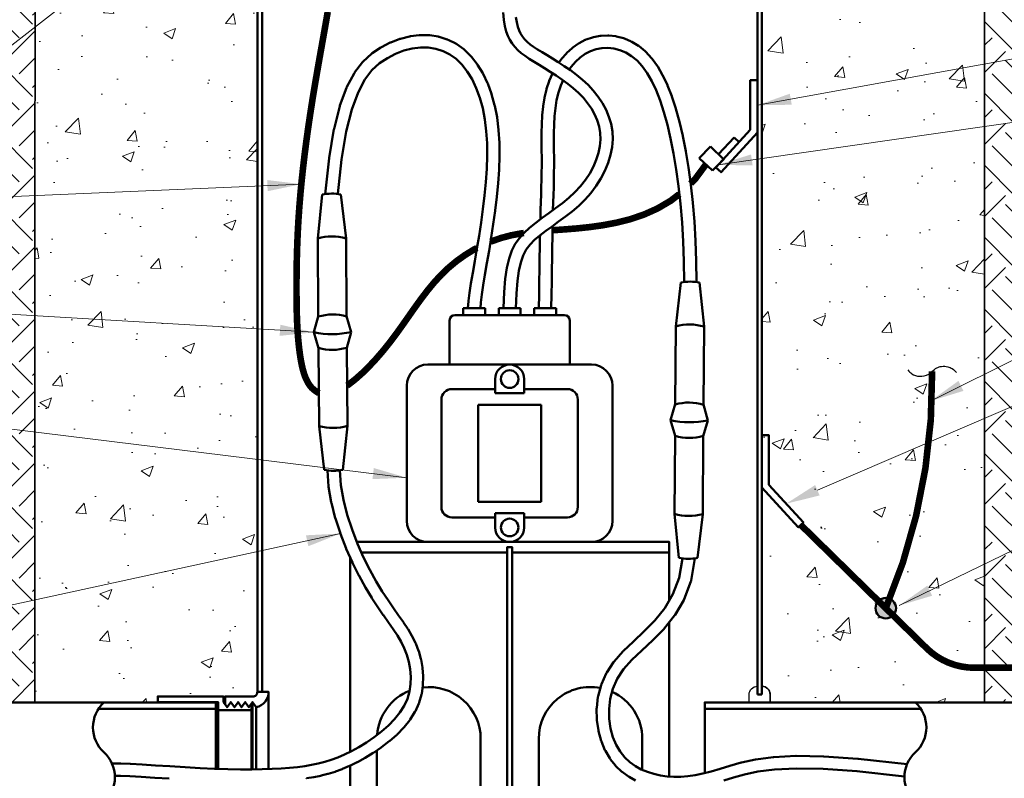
# Model space of a CAD drawing. Header units: inches. Extents: x 0 to 21.3, y 0 to 11.
# Tile 3 of 7: x 2 to 5.6, y 4.1 to 6.9. Entities that reach past the tile are written whole.
import ezdxf

# ---------------------------------------------------------------- set-up
doc = ezdxf.new("R2010")
doc.units = ezdxf.units.IN
doc.header["$LTSCALE"] = 0.5
doc.header["$MEASUREMENT"] = 0
doc.layers.get('0').update_dxf_attribs({"linetype": 'CONTINUOUS', "lineweight": 35})
for name, color, linetype, lineweight in [('E-AFLD-CIRC-SERS', 203, 'CONTINUOUS', 50), ('E-AFLD-DEVC', 23, 'CONTINUOUS', 50), ('E-AFLD-LITE-RUNW', 203, 'CONTINUOUS', 50), ('E-GRND-EQUI', 83, 'CONTINUOUS', 50), ('E-POWR-CNDT', 83, 'CONTINUOUS', 50), ('G-ANNO-PATT', 8, 'CONTINUOUS', 18), ('S-FSTN-MISC', 13, 'CONTINUOUS', 25), ('S-SLAB-EDGE', 41, 'CONTINUOUS', 35)]:
    doc.layers.add(name, color=color, linetype=linetype, lineweight=lineweight)
doc.layers.add('G-ANNO-TEXT', color=7, linetype='CONTINUOUS')
doc.styles.add('01-E-BLDG-1_1', font='arial.ttf', dxfattribs={"height": 0.09375})
doc.dimstyles.new('01-E-BLDG-1_1', dxfattribs={"dimtxt": 0.09375, "dimasz": 0.125, "dimexe": 0.0625, "dimexo": 0.0625, "dimgap": 0.0625, "dimtad": 1, "dimdec": 4, "dimzin": 3, "dimdsep": 46, "dimlunit": 4, "dimtxsty": '01-E-BLDG-1_1', "dimcen": 0.0625, "dimclrd": 1, "dimclre": 1, "dimclrt": 256, "dimazin": 0, "dimtfac": 1, "dimtdec": 4, "dimtmove": 1, "dimatfit": 3, "dimfxl": 1, "dimfrac": 2, "dimtolj": 1, "dimtzin": 3, "dimlwd": 0, "dimlwe": 0, "dimarcsym": 0})
pattern_1 = [(45, (-0.36692, -0.26455), (3e-17, 0.265165), [0.1875, -0.1875]), (45, (-0.41664, -0.21483), (3e-17, 0.265165), [0.1875, -0.1875]), (45, (-0.46635, -0.16511), (3e-17, 0.265165), [0.1875, -0.1875]), (135, (-0.46635, -0.13197), (-0.265165, 6e-17), [0.1875, -0.1875]), (135, (-0.41664, -0.08225), (-0.265165, 6e-17), [0.1875, -0.1875]), (135, (-0.36692, -0.03253), (-0.265165, 6e-17), [0.1875, -0.1875])]
pattern_2 = [(50, (-0.3669, -0.26455), (0.448288, -0.03922), [0.046875, -0.515625]), (355, (-0.3669, -0.26455), (-0.08672, 0.47012), [0.0375, -0.4125]), (100.4514, (-0.32956, -0.2678), (0.361568, 0.4309), [0.039838, -0.438214]), (46.184, (-0.3669, -0.13955), (0.667026, -0.10345), [0.070312, -0.773437]), (96.636, (-0.3113, -0.1482), (0.584164, 0.608824), [0.059756, -0.65732]), (351.184, (-0.3669, -0.13955), (0.584164, 0.608824), [0.05625, -0.61875]), (21, (-0.3044, -0.1708), (0.373067, -0.251637), [0.046875, -0.515625]), (326, (-0.3044, -0.1708), (0.152072, 0.453219), [0.0375, -0.4125]), (71.4514, (-0.27333, -0.19177), (0.525139, 0.201582), [0.039838, -0.438214]), (37.5, (-0.36692, -0.26455), (0.0076, 0.2080587), [0, -0.4075, 0, -0.41875, 0, -0.4140625]), (7.5, (-0.36692, -0.26455), (0.1644185, 0.2465073), [0, -0.23875, 0, -0.398125, 0, -0.1578125]), (327.5, (-0.5063, -0.26455), (0.333639, -0.0140968), [0, -0.15625, 0, -0.4875, 0, -0.646875]), (317.5, (-0.5688, -0.26455), (0.364491, 0.062566), [0, -0.203125, 0, -0.32375, 0, -0.459375])]

# ---------------------------------------------------------------- blocks, each defined once
blk = doc.blocks.new('G-TSQIG')
at = {"color": 0, "linetype": 'ByBlock', "lineweight": -2}
blk.add_spline([(0.0118, 0.0893), (-0.0035, 0.0751), (-0.0147, 0.0481), (-0.009, 0.0131), (0, 0), (0.0112, -0.0179), (0.0152, -0.0359), (0.0121, -0.059), (0.0042, -0.0741), (-0.0118, -0.0893)], degree=3, dxfattribs=at)

msp = doc.modelspace()

# ---------------------------------------------------------------- hatches: boundary and pattern name
at = {"layer": 'E-POWR-CNDT', "lineweight": 0}
h = msp.add_hatch(color=1, dxfattribs=at)
h.dxf.hatch_style = 1
h.paths.add_polyline_path([(5.1963, 4.71254, 1), (5.12076, 4.71254, 1)])
h = msp.add_hatch(color=1, dxfattribs=at)
h.dxf.hatch_style = 1
h.paths.add_polyline_path([(5.12076, 4.71254, 1), (5.1963, 4.71254, 1)])
h = msp.add_hatch(color=1, dxfattribs=at)
h.dxf.hatch_style = 1
h.paths.add_polyline_path([(5.12076, 4.71254, 1), (5.1963, 4.71254, 1)])
at = {"layer": 'G-ANNO-PATT'}
h = msp.add_hatch(dxfattribs=at)
h.set_pattern_fill('AR-CONC', color=256, scale=0.0625)
h.set_pattern_definition(pattern_2)
edge = h.paths.add_edge_path()
edge.add_line((2.02801, 4.36563), (2.47991, 4.36563))
edge.add_line((2.47991, 4.36563), (2.47991, 4.38739))
edge.add_line((2.47991, 4.38739), (2.82984, 4.38739))
edge.add_arc((2.82984, 4.40425), 0.01686, 270, 360)
edge.add_line((2.8467, 4.40425), (2.8467, 6.65273))
edge.add_arc((2.82726, 6.65273), 0.01944, 0, 90)
edge.add_line((2.82726, 6.67217), (2.73007, 6.67217))
edge.add_line((2.73007, 6.67217), (2.73007, 6.73049))
edge.add_line((2.73007, 6.73049), (2.82726, 6.73049))
edge.add_arc((2.82726, 6.74993), 0.01944, 270, 360)
edge.add_line((2.8467, 6.74993), (2.8467, 7.36841))
edge.add_line((2.8467, 7.36841), (2.82736, 7.36841))
edge.add_line((2.82736, 7.36841), (2.82736, 7.41346))
edge.add_line((2.82736, 7.41346), (2.80803, 7.41346))
edge.add_line((2.80803, 7.41346), (2.80803, 7.50772))
edge.add_line((2.80803, 7.50772), (2.02918, 7.46223))
edge.add_line((2.02918, 7.46223), (2.02801, 4.36563))
h = msp.add_hatch(dxfattribs=at)
h.set_pattern_fill('AR-CONC', color=256, scale=0.0625)
h.set_pattern_definition(pattern_2)
edge = h.paths.add_edge_path()
edge.add_line((5.52164, 4.36563), (4.73328, 4.36563))
edge.add_line((4.73328, 4.36563), (4.73328, 4.39464))
edge.add_arc((4.70304, 4.39464), 0.03024, 0, 90)
edge.add_line((4.70304, 4.42488), (4.70304, 6.65273))
edge.add_arc((4.7224, 6.65282), 0.01936, 89.75244, 180.24756, ccw=False)
edge.add_line((4.72248, 6.67217), (4.81967, 6.67217))
edge.add_line((4.81967, 6.67217), (4.81967, 6.73049))
edge.add_line((4.81967, 6.73049), (4.72248, 6.73049))
edge.add_arc((4.72248, 6.74993), 0.01944, 180, 270, ccw=False)
edge.add_line((4.70304, 6.74993), (4.70304, 7.36841))
edge.add_line((4.70304, 7.36841), (4.72238, 7.36841))
edge.add_line((4.72238, 7.36841), (4.72238, 7.41346))
edge.add_line((4.72238, 7.41346), (4.74171, 7.41346))
edge.add_line((4.74171, 7.41346), (4.74171, 7.50772))
edge.add_line((4.74171, 7.50772), (5.5229, 7.46341))
edge.add_line((5.5229, 7.46341), (5.52164, 4.36563))
h = msp.add_hatch(dxfattribs=at)
h.set_pattern_fill('EARTH', color=256, scale=0.75, angle=45, style=0)
h.set_pattern_definition(pattern_1)
h.paths.add_polyline_path([(5.52164, 4.36563), (5.75776, 4.36563), (5.75834, 7.32391), (6.28168, 7.32057), (6.27383, 7.432), (6.09514, 7.432), (5.5229, 7.46341), (5.52164, 6.1945)])
edge = h.paths.add_edge_path()
edge.add_arc((4.30684, 2.96805), 0.3964, 172.94049, 234.08819)
edge.add_line((4.07434, 2.647), (5.15407, 2.63987))
edge.add_line((5.15407, 2.63987), (5.75442, 2.65645))
edge.add_line((5.75442, 2.65645), (5.7696, 3.32735))
edge.add_line((5.7696, 3.32735), (5.59757, 3.4131))
edge.add_line((5.59757, 3.4131), (5.59824, 3.73208))
edge.add_line((5.59824, 3.73208), (5.77719, 3.73433))
edge.add_line((5.77719, 3.73433), (5.78478, 3.99825))
edge.add_line((5.78478, 3.99825), (5.52164, 3.99825))
edge.add_line((5.52164, 3.99825), (5.52164, 3.01676))
edge.add_line((5.52164, 3.01676), (3.91345, 3.01677))
h = msp.add_hatch(dxfattribs=at)
h.set_pattern_fill('EARTH', color=256, scale=0.75, angle=45, style=0)
h.set_pattern_definition(pattern_1)
edge = h.paths.add_edge_path()
edge.add_arc((4.30801, 2.96659), 0.67188, 175.67949, 225.72881, ccw=False)
edge.add_line((3.63804, 3.01721), (2.02801, 3.01676))
edge.add_line((2.02801, 3.01676), (2.02801, 3.99825))
edge.add_line((2.02801, 3.99825), (1.47356, 3.99825))
edge.add_arc((1.5578, 4.08999), 0.12454, 179.86823, 227.44378, ccw=False)
edge.add_line((1.43325, 4.09028), (1.25537, 4.09028))
edge.add_arc((1.26423, 4.09878), 0.01228, 145.44881, 223.80672, ccw=False)
edge.add_arc((1.26423, 4.11271), 0.01228, 136.19318, 214.55121, ccw=False)
edge.add_line((1.25537, 4.12122), (1.43723, 4.12122))
edge.add_arc((1.5578, 4.08999), 0.12454, 132.41422, 165.48081, ccw=False)
edge.add_arc((1.5578, 4.27389), 0.12454, 132.55622, 227.58578, ccw=False)
edge.add_line((1.47356, 4.36563), (2.02801, 4.36563))
edge.add_line((2.02801, 4.36563), (2.02801, 6.1945))
edge.add_line((2.02801, 6.1945), (2.02918, 7.46223))
edge.add_line((2.02918, 7.46223), (1.45451, 7.432))
edge.add_line((1.45451, 7.432), (0.74051, 7.432))
edge.add_line((0.74051, 7.432), (0.77877, 7.14039))
edge.add_line((0.77877, 7.14039), (1.81355, 7.13695))
edge.add_line((1.81355, 7.13695), (1.82913, 4.51365))
edge.add_line((1.82913, 4.51365), (1.49527, 4.50892))
edge.add_line((1.49527, 4.50892), (1.18326, 4.33184))
edge.add_line((1.18326, 4.33184), (1.20142, 3.91837))
edge.add_line((1.20142, 3.91837), (1.85646, 3.84814))
edge.add_line((1.85646, 3.84814), (1.9535, 2.64864))
edge.add_line((1.9535, 2.64864), (2.03004, 2.57346))
edge.add_line((2.03004, 2.57346), (3.839, 2.4855))

# ---------------------------------------------------------------- linework, layer by layer
at = {"layer": 'E-AFLD-CIRC-SERS'}
for p, q in [((3.085, 6.2352), (3.0687, 6.07321)), ((3.154, 6.2357), (3.17267, 6.07397)), ((3.0687, 6.07321), (3.07081, 5.7866)), ((3.17478, 5.78652), (3.17267, 6.07397)), ((4.40487, 5.91158), (4.3862, 5.74984)), ((4.47388, 5.91107), (4.49017, 5.74908)), ((3.07081, 5.7866), (3.05456, 5.72806)), ((3.19188, 5.72907), (3.17453, 5.78736)), ((3.07166, 5.66977), (3.05456, 5.72806)), ((3.19188, 5.72907), (3.17539, 5.67054)), ((4.38409, 5.46239), (4.3862, 5.74984)), ((4.49017, 5.74908), (4.48807, 5.46247)), ((3.07377, 5.38316), (3.07166, 5.66977)), ((3.17563, 5.67138), (3.17774, 5.38393)), ((4.367, 5.40494), (4.38434, 5.46323)), ((4.48807, 5.46247), (4.50431, 5.40393)), ((4.367, 5.40494), (4.38348, 5.34641)), ((4.48721, 5.34565), (4.50431, 5.40393)), ((3.09244, 5.22143), (3.07377, 5.38316)), ((3.16145, 5.22194), (3.17774, 5.38393)), ((4.38325, 5.34725), (4.38114, 5.0598)), ((4.48511, 5.05903), (4.48721, 5.34565)), ((4.39743, 4.89781), (4.38114, 5.0598)), ((4.46644, 4.8973), (4.48511, 5.05903))]:
    msp.add_line(p, q, dxfattribs=at)
for points in [[(3.75206, 5.81786), (3.75429, 5.87561), (3.75836, 5.92444), (3.7644, 5.9655), (3.77252, 5.99995), (3.78284, 6.02894), (3.79548, 6.05364), (3.81055, 6.07519), (3.82817, 6.09475), (3.84834, 6.11333), (3.8706, 6.13137), (3.89434, 6.14914), (3.91899, 6.16692), (3.94395, 6.185), (3.96864, 6.20367), (3.99246, 6.2232), (4.01483, 6.24388), (4.03523, 6.2659), (4.05344, 6.28909), (4.06933, 6.31319), (4.08275, 6.33795), (4.09355, 6.3631), (4.10159, 6.38839), (4.10673, 6.41355), (4.10882, 6.43832), (4.10778, 6.46249), (4.10375, 6.48597), (4.09694, 6.50871), (4.08755, 6.53066), (4.07577, 6.55178), (4.06182, 6.57202), (4.04589, 6.59134), (4.02819, 6.60967), (4.00895, 6.62701), (3.98855, 6.64337), (3.96738, 6.65881), (3.94586, 6.67337), (3.9244, 6.68711), (3.9034, 6.70008), (3.88326, 6.71232), (3.8644, 6.72388), (3.84713, 6.73486), (3.83149, 6.74552), (3.8174, 6.75614), (3.8048, 6.76703), (3.79364, 6.77848), (3.78386, 6.79079), (3.77538, 6.80427), (3.76816, 6.81919), (3.76214, 6.83597), (3.75729, 6.85536), (3.7536, 6.87823), (3.75106, 6.90544)], [(3.79759, 5.81688), (3.79957, 5.87159), (3.80307, 5.9171), (3.80829, 5.95469), (3.8154, 5.98563), (3.82461, 6.01119), (3.83608, 6.03263), (3.85002, 6.05124), (3.86661, 6.06827), (3.88591, 6.08484), (3.90748, 6.1014), (3.93074, 6.11823), (3.95512, 6.13562), (3.98005, 6.15386), (4.00495, 6.17323), (4.02926, 6.19401), (4.0524, 6.21651), (4.07386, 6.24089), (4.09333, 6.26693), (4.11055, 6.29429), (4.12529, 6.32265), (4.13729, 6.35166), (4.14631, 6.38098), (4.15209, 6.4103), (4.15438, 6.43926), (4.15302, 6.46758), (4.14822, 6.49512), (4.14026, 6.52179), (4.12943, 6.54748), (4.11602, 6.57211), (4.10033, 6.59557), (4.08263, 6.61777), (4.06322, 6.63862), (4.04241, 6.65804), (4.02063, 6.67608), (3.9983, 6.6928), (3.97587, 6.70826), (3.95378, 6.72253), (3.93247, 6.73569), (3.91238, 6.74779), (3.89396, 6.7589), (3.87753, 6.76912), (3.86307, 6.77872), (3.85042, 6.78798), (3.83943, 6.79721), (3.82997, 6.8067), (3.82188, 6.81674), (3.81503, 6.82763), (3.80926, 6.83967), (3.80446, 6.85327), (3.8006, 6.86931), (3.7977, 6.8888)], [(4.41663, 5.91433), (4.41574, 5.98946), (4.41313, 6.06231), (4.40891, 6.13284), (4.40317, 6.2008), (4.39602, 6.26589), (4.38756, 6.32783), (4.37791, 6.38633), (4.36716, 6.44111), (4.3554, 6.49189), (4.34263, 6.53854), (4.3288, 6.58099), (4.31387, 6.61919), (4.29786, 6.65306), (4.28077, 6.68255), (4.26263, 6.70766), (4.24348, 6.72844), (4.22328, 6.74511), (4.2022, 6.75795), (4.18051, 6.76715), (4.15848, 6.77286), (4.13638, 6.77523), (4.1145, 6.77434), (4.09312, 6.7703), (4.07252, 6.76319), (4.05289, 6.75305), (4.03431, 6.73999), (4.01691, 6.72416), (4.00087, 6.70574), (3.99395, 6.6958)], [(3.93274, 6.11966), (3.93259, 6.11344), (3.9319, 6.07827), (3.93125, 6.04079), (3.93064, 6.00094), (3.93005, 5.95869), (3.92944, 5.91399), (3.92881, 5.8668), (3.92814, 5.81737)], [(2.52209, 4.085), (2.46873, 4.08833), (2.41962, 4.09133), (2.37689, 4.09369), (2.34277, 4.09512), (2.32219, 4.09531)], [(4.56244, 4.0775), (4.59789, 4.08887), (4.63832, 4.10043), (4.68758, 4.11086), (4.7498, 4.11883), (4.82891, 4.12287), (4.92866, 4.12141), (5.0527, 4.11294), (5.22739, 4.09336)]]:
    msp.add_lwpolyline(points, dxfattribs=at)
for points in [[(3.0964, 6.2371), (3.11064, 6.36952, -0.0149983), (3.11082, 6.37088), (3.12846, 6.47543, -0.0198954), (3.12883, 6.4772), (3.14987, 6.56078, -0.0263274), (3.15058, 6.56307), (3.1746, 6.62849, -0.0339729), (3.17586, 6.63131), (3.20245, 6.68142, -0.0410655), (3.20446, 6.68457), (3.23318, 6.72219, -0.0438899), (3.23587, 6.72514), (3.2663, 6.75312, -0.0387988), (3.26907, 6.7553), (3.30079, 6.77645, -0.0287946), (3.30305, 6.77778), (3.33563, 6.79446, -0.0273317), (3.3379, 6.79547), (3.37097, 6.80806, -0.0289539), (3.37348, 6.80885), (3.40665, 6.81725, -0.0309494), (3.40942, 6.81778), (3.44232, 6.82189, -0.0332662), (3.44534, 6.82206), (3.47759, 6.82178, -0.035762), (3.48084, 6.82152), (3.51206, 6.81675, -0.0381756), (3.51545, 6.81596), (3.54527, 6.80659, -0.0401313), (3.54866, 6.80522), (3.5767, 6.79116, -0.0405185), (3.57985, 6.78925), (3.60579, 6.77046, -0.0372219), (3.60838, 6.76828), (3.63207, 6.74505, -0.0330021), (3.63407, 6.74281), (3.65543, 6.71548, -0.02909), (3.65693, 6.7133), (3.67586, 6.68222, -0.0257319), (3.67697, 6.68016), (3.69338, 6.64568, -0.0229867), (3.69419, 6.64375), (3.70798, 6.60622, -0.0208187), (3.70856, 6.60441), (3.71964, 6.56418, -0.0191569), (3.72004, 6.56248), (3.72833, 6.51989, -0.0175886), (3.72858, 6.51831), (3.73404, 6.47371, -0.0150822), (3.73417, 6.47234), (3.73702, 6.42606, -0.0126581), (3.73706, 6.42491), (3.73758, 6.37725, -0.0105995), (3.73757, 6.37628), (3.73604, 6.32757, -0.0088413), (3.736, 6.32677), (3.73269, 6.27732, -0.0073218), (3.73263, 6.27666), (3.72782, 6.22679, -0.0059859), (3.72777, 6.22625), (3.72174, 6.17628, -0.0047846), (3.72168, 6.17585), (3.71471, 6.12609, -0.0036524), (3.71466, 6.12577), (3.70704, 6.07662, -0.0025093), (3.70701, 6.0764), (3.6991, 6.02857, -0.0013794), (3.69908, 6.02845), (3.69126, 5.98274), (3.68392, 5.93998), (3.67745, 5.90107), (3.67223, 5.86689), (3.66866, 5.83841), (3.66711, 5.81737)], [(4.46217, 5.91487), (4.46127, 5.99028, 0.0059713), (4.46126, 5.99082), (4.45863, 6.06421, 0.0060041), (4.4586, 6.06475), (4.45434, 6.13584, 0.0061055), (4.4543, 6.1364), (4.44852, 6.20491, 0.0062883), (4.44846, 6.20548), (4.44125, 6.27116, 0.0065704), (4.44118, 6.27175), (4.43264, 6.3343, 0.0069774), (4.43254, 6.33493), (4.42278, 6.39409, 0.0075468), (4.42266, 6.39477), (4.41177, 6.45026, 0.008425), (4.41161, 6.45101), (4.39967, 6.5026, 0.0099546), (4.39944, 6.50348), (4.38641, 6.55109, 0.0119336), (4.38609, 6.55213), (4.37189, 6.59572, 0.0143554), (4.37145, 6.59695), (4.356, 6.63649, 0.0173119), (4.35538, 6.63794), (4.33862, 6.67338, 0.0208816), (4.33774, 6.67506), (4.3196, 6.70637, 0.0250829), (4.31835, 6.70829), (4.29876, 6.73542, 0.0297884), (4.29704, 6.73752), (4.27591, 6.76044, 0.0340591), (4.27366, 6.76257), (4.25101, 6.78127, 0.0357708), (4.24836, 6.78316), (4.22447, 6.79771, 0.0364901), (4.22151, 6.79922), (4.19674, 6.80973, 0.0368206), (4.19357, 6.8108), (4.16829, 6.81736, 0.0368638), (4.16499, 6.81796), (4.13956, 6.82068, 0.0367464), (4.13622, 6.82079), (4.11099, 6.81977, 0.036588), (4.10768, 6.81939), (4.08303, 6.81474, 0.0364749), (4.07982, 6.81388), (4.0561, 6.80569, 0.0360491), (4.05309, 6.8044), (4.03062, 6.7928, 0.0339802), (4.02798, 6.7912), (4.00696, 6.77642, 0.0314349), (4.00472, 6.77464), (3.98528, 6.75695, 0.0290503), (3.98343, 6.75506), (3.96572, 6.73471, 0.0269839), (3.96421, 6.73278), (3.95605, 6.72106, 0.0253036)], [(3.14224, 6.23748), (3.15584, 6.36398), (3.17321, 6.46696), (3.19374, 6.54849), (3.21681, 6.61134), (3.24179, 6.65843), (3.26816, 6.69297), (3.29582, 6.7184), (3.32497, 6.73784), (3.35527, 6.75335), (3.38594, 6.76503), (3.41646, 6.77276), (3.44646, 6.77651), (3.47557, 6.77626), (3.50346, 6.77199), (3.52988, 6.7637), (3.55464, 6.75128), (3.57771, 6.73458), (3.59912, 6.71359), (3.61873, 6.68848), (3.63635, 6.65954), (3.6518, 6.62706), (3.66491, 6.5914), (3.67551, 6.55292), (3.68348, 6.51198), (3.68876, 6.46886), (3.69153, 6.42383), (3.69204, 6.37723), (3.69054, 6.32941), (3.68727, 6.2807), (3.68252, 6.23143), (3.67655, 6.18195), (3.66964, 6.13258), (3.66206, 6.08371), (3.65418, 6.03606), (3.64638, 5.99042), (3.63903, 5.94762, 0.0013073), (3.63901, 5.94751), (3.6325, 5.90839, 0.0033514), (3.63245, 5.90809), (3.62717, 5.87346, 0.0066357), (3.62709, 5.87286), (3.6234, 5.8435, 0.0129103), (3.62329, 5.84233), (3.62146, 5.81737)], [(3.93263, 6.68184, 0.0071905), (3.93236, 6.68125), (3.92069, 6.65449, 0.0231164), (3.91994, 6.65253), (3.91058, 6.62415, 0.0218722), (3.91004, 6.62224), (3.90304, 6.59252, 0.0182832), (3.90272, 6.59089), (3.89782, 6.56016, 0.0145116), (3.89765, 6.55885), (3.89449, 6.52746, 0.0112006), (3.89441, 6.52644), (3.89266, 6.49474, 0.0082429), (3.89263, 6.49399), (3.89192, 6.46232, 0.0055069), (3.89192, 6.46182), (3.89191, 6.43053, 0.0028447), (3.89191, 6.43027), (3.89225, 6.39971), (3.89258, 6.37033), (3.89263, 6.34238), (3.89239, 6.31539), (3.89191, 6.28889), (3.89125, 6.2624), (3.89045, 6.23546), (3.88958, 6.20764), (3.88869, 6.1785, 0.0007385), (3.88869, 6.17843), (3.88784, 6.14756, 0.0010584), (3.88783, 6.14746), (3.88776, 6.14421, 0.0008927)], [(3.97107, 6.65611), (3.96285, 6.63726), (3.95413, 6.61083), (3.94755, 6.58289), (3.94289, 6.55364), (3.93985, 6.52342), (3.93815, 6.4926), (3.93745, 6.46155), (3.93744, 6.43064), (3.93778, 6.40021), (3.93812, 6.37074, -0.0023902), (3.93812, 6.37052), (3.93817, 6.34234, -0.0027042), (3.93817, 6.34209), (3.93793, 6.31488, -0.0022955), (3.93792, 6.31467), (3.93744, 6.28798, -0.0017458), (3.93744, 6.28782), (3.93677, 6.2612, -0.0011043), (3.93676, 6.2611), (3.93597, 6.2341, -0.0004359), (3.93597, 6.23406), (3.93509, 6.20622), (3.93423, 6.17796)], [(3.88649, 6.08528), (3.88637, 6.07914, 0.0006565), (3.88637, 6.07908), (3.88572, 6.04154, 0.0004585), (3.88572, 6.0415), (3.88511, 6.00163, 0.0002918), (3.88511, 6.0016), (3.88452, 5.95933), (3.88391, 5.91461), (3.88328, 5.86741), (3.88259, 5.81737)], [(3.10404, 5.21968), (3.10857, 5.1609, 0.0236767), (3.10884, 5.15876), (3.11865, 5.10223, 0.0194799), (3.11902, 5.1005), (3.13341, 5.04408, 0.0162712), (3.13382, 5.04265), (3.15187, 4.98722, 0.0138605), (3.1523, 4.98603), (3.17309, 4.93246, 0.0120968), (3.17351, 4.93144), (3.19613, 4.88061, 0.0108866), (3.19655, 4.87972), (3.22007, 4.8325, 0.010208), (3.2205, 4.83168), (3.244, 4.78896, 0.0099163), (3.24445, 4.78818), (3.26715, 4.75054, 0.008825), (3.26758, 4.74986), (3.28921, 4.71669, 0.0066123), (3.28955, 4.71619), (3.30997, 4.68662, 0.0032507), (3.31014, 4.68638), (3.32919, 4.65954), (3.3466, 4.63476), (3.36211, 4.61133), (3.37565, 4.58839), (3.38722, 4.565), (3.39682, 4.54031), (3.40424, 4.51435), (3.40917, 4.48752), (3.41134, 4.46022), (3.41046, 4.43282), (3.4063, 4.40567), (3.39858, 4.37907), (3.38701, 4.35322), (3.37125, 4.32808), (3.35161, 4.30367), (3.32874, 4.28024), (3.30339, 4.25806), (3.27635, 4.23737), (3.24841, 4.21838), (3.22035, 4.20128), (3.193, 4.18627), (3.16701, 4.17346), (3.14222, 4.1627), (3.11822, 4.15376), (3.09453, 4.14636), (3.07068, 4.14028), (3.04621, 4.13529), (3.02066, 4.13117), (2.99362, 4.12771), (2.96478, 4.12477), (2.93389, 4.12234), (2.90067, 4.12049), (2.86481, 4.11926), (2.826, 4.11869), (2.78394, 4.11884), (2.73834, 4.11975), (2.68889, 4.12147), (2.63566, 4.124), (2.5803, 4.12709), (2.52491, 4.13045), (2.47156, 4.13378, 0.0003522), (2.47153, 4.13378), (2.42233, 4.13679, 0.0014325), (2.4222, 4.13679), (2.37925, 4.13917, 0.0033567), (2.37894, 4.13918), (2.3443, 4.14063, 0.0081281), (2.34356, 4.14065), (2.3114, 4.14095)], [(3.14968, 5.21999), (3.15389, 5.16548), (3.16336, 5.11089), (3.17735, 5.05605), (3.19498, 5.00192), (3.21534, 4.94945), (3.23753, 4.89958), (3.26062, 4.85322), (3.28368, 4.81131), (3.30594, 4.7744), (3.32719, 4.74182), (3.34736, 4.71262), (3.36636, 4.68586, -0.001301), (3.36643, 4.68576), (3.38404, 4.66067, -0.0068552), (3.38439, 4.66016), (3.4004, 4.63598, -0.0128845), (3.40102, 4.63498), (3.41529, 4.61081, -0.0184801), (3.41609, 4.60934), (3.42848, 4.58429, -0.0221341), (3.42929, 4.58244), (3.43964, 4.55583, -0.0230941), (3.44031, 4.55383), (3.44832, 4.52581, -0.0241241), (3.44882, 4.52367), (3.45417, 4.49461, -0.0257161), (3.45448, 4.49229), (3.45683, 4.46256, -0.0277657), (3.45689, 4.46003), (3.45593, 4.42999, -0.0301164), (3.45568, 4.42727), (3.45108, 4.39729, -0.0325246), (3.45044, 4.3944), (3.44187, 4.36486, -0.0346497), (3.44079, 4.3619), (3.42792, 4.33316, -0.0347613), (3.42643, 4.33037), (3.40912, 4.30276, -0.0294241), (3.40757, 4.30058), (3.38641, 4.27428, -0.0239205), (3.38496, 4.27265), (3.3607, 4.24779, -0.019662), (3.3594, 4.24656), (3.33282, 4.2233, -0.016449), (3.33166, 4.22235), (3.30351, 4.20081, -0.0140753), (3.30247, 4.20006), (3.27353, 4.1804, -0.012385), (3.27258, 4.17979), (3.24361, 4.16213, -0.0112895), (3.24272, 4.16161), (3.21448, 4.14611, -0.0110476), (3.21358, 4.14564), (3.18665, 4.13237, -0.0121447), (3.18564, 4.1319), (3.1598, 4.12069, -0.0131605), (3.15869, 4.12024), (3.13354, 4.11087, -0.0135637), (3.13237, 4.11047), (3.10752, 4.10271, -0.0132081), (3.10636, 4.10239), (3.0814, 4.09602, -0.0120859), (3.08033, 4.09578), (3.05486, 4.09058, -0.0103392), (3.05393, 4.09041), (3.02755, 4.08615, -0.0082108), (3.02681, 4.08604)], [(4.41039, 4.89571), (4.39798, 4.82434), (4.37543, 4.76393), (4.34517, 4.71246), (4.30937, 4.66768), (4.27028, 4.62759), (4.23036, 4.59033, 0.0028268), (4.23017, 4.59015), (4.19248, 4.55417, 0.0201847), (4.19121, 4.55285), (4.15882, 4.5165, 0.0374491), (4.15675, 4.51379), (4.13181, 4.47555, 0.0404172), (4.13005, 4.47232), (4.11246, 4.43254, 0.0385166), (4.11129, 4.42924), (4.10041, 4.38875, 0.0360846), (4.09979, 4.38553), (4.095, 4.34517, 0.0337313), (4.09484, 4.3421), (4.0955, 4.30269, 0.0319582), (4.09573, 4.2998), (4.10121, 4.26217, 0.0311721), (4.10179, 4.2594), (4.11145, 4.22439, 0.0317812), (4.11239, 4.22165), (4.12559, 4.19009, 0.0338886), (4.12697, 4.18733), (4.14314, 4.15985, 0.0351812), (4.14495, 4.15722), (4.16365, 4.13372, 0.0348566), (4.16579, 4.13139), (4.18666, 4.11159, 0.0332142), (4.18899, 4.10966), (4.21164, 4.09327, 0.0305865), (4.21399, 4.09178), (4.23807, 4.0785, 0.0274184)], [(4.45663, 4.89577), (4.44248, 4.81445, -0.0463155), (4.44138, 4.81039), (4.41739, 4.74614, -0.0435619), (4.41569, 4.74257), (4.3836, 4.68798, -0.035734), (4.38176, 4.6853), (4.34424, 4.63837, -0.0246301), (4.34276, 4.63669), (4.30251, 4.59542, -0.0117404), (4.30174, 4.59467), (4.26152, 4.55713), (4.2246, 4.52187), (4.19396, 4.48748), (4.17095, 4.45221), (4.15481, 4.41573), (4.14482, 4.37853), (4.1404, 4.34132), (4.14101, 4.30491), (4.14607, 4.27013), (4.15496, 4.23789), (4.16701, 4.20909), (4.18157, 4.18432), (4.19829, 4.16333), (4.2169, 4.14567), (4.23721, 4.13098), (4.25897, 4.11898), (4.28192, 4.10943), (4.30575, 4.10212), (4.33007, 4.09682), (4.35451, 4.09339), (4.37913, 4.09177), (4.40426, 4.09198), (4.43024, 4.09401), (4.45738, 4.09789), (4.48599, 4.10366), (4.51632, 4.11132), (4.54878, 4.12094), (4.58433, 4.13234, -0.0079232), (4.58502, 4.13255), (4.62656, 4.14443, -0.0174733), (4.62811, 4.14482), (4.67905, 4.15561, -0.0203237), (4.68087, 4.15591), (4.74488, 4.16411, -0.0191278), (4.74661, 4.16427), (4.82734, 4.16838, -0.016363), (4.82883, 4.16841), (4.92993, 4.16694, -0.0134205), (4.93115, 4.16689), (5.05629, 4.15834, -0.010845), (5.05728, 4.15825), (5.23701, 4.13811)]]:
    msp.add_lwpolyline(points, format="xyb", dxfattribs=at)
for centre, radius, start, end in [((3.12082, 6.05531), 0.18342, 79.57807, 101.26331), ((3.12198, 5.8977), 0.18342, 73.95564, 106.88574), ((4.43805, 5.73118), 0.18342, 78.73669, 100.42193), ((3.12409, 5.61025), 0.18342, 73.95564, 106.88574), ((3.12095, 6.03817), 0.31714, 257.91725, 282.92413), ((4.4369, 5.57357), 0.18342, 73.11426, 106.04436), ((3.12235, 5.84689), 0.18342, 253.95564, 286.88574), ((4.43479, 5.28612), 0.18342, 73.11426, 106.04436), ((4.43793, 5.71404), 0.31714, 257.07587, 282.08275), ((3.12446, 5.55944), 0.18342, 253.95564, 286.88574), ((4.43652, 5.52276), 0.18342, 253.11426, 286.04436), ((3.12562, 5.40182), 0.18342, 259.57807, 281.26331), ((4.43441, 5.23531), 0.18342, 253.11426, 286.04436), ((4.43326, 5.07769), 0.18342, 258.73669, 280.42193)]:
    msp.add_arc(centre, radius, start, end, dxfattribs=at)
at = {"layer": 'E-AFLD-DEVC'}
for p, q in [((3.60414, 5.81737), (3.68443, 5.81737)), ((3.60414, 5.81737), (3.60414, 5.79153)), ((3.68443, 5.81737), (3.68443, 5.79153)), ((3.81497, 5.81737), (3.73468, 5.81737)), ((3.73468, 5.81737), (3.73468, 5.79153)), ((3.81497, 5.81737), (3.81497, 5.79153)), ((3.94551, 5.81737), (3.86522, 5.81737)), ((3.86522, 5.81737), (3.86522, 5.79153)), ((3.94551, 5.81737), (3.94551, 5.79153)), ((3.55393, 5.60936), (3.55393, 5.77219)), ((3.57327, 5.79153), (3.97638, 5.79153)), ((3.99572, 5.60936), (3.99572, 5.77219)), ((3.47387, 5.60936), (4.07578, 5.60936)), ((3.72133, 5.50368), (3.72133, 5.55586)), ((3.82832, 5.50368), (3.82832, 5.55586)), ((3.39651, 5.532), (3.39651, 5.03351)), ((3.56252, 5.519), (3.72133, 5.519)), ((3.82832, 5.519), (3.98713, 5.519)), ((4.15314, 5.532), (4.15314, 5.03351)), ((3.52384, 5.48032), (3.52384, 5.08519)), ((3.72133, 5.50368), (3.82832, 5.50368)), ((4.02581, 5.48032), (4.02581, 5.08519)), ((3.65879, 5.10418), (3.65879, 5.46133)), ((3.65879, 5.46133), (3.89086, 5.46133)), ((3.89086, 5.10418), (3.89086, 5.46133)), ((3.65879, 5.10418), (3.89086, 5.10418)), ((3.56252, 5.04651), (3.72133, 5.04651)), ((3.72133, 5.06183), (3.72133, 5.00965)), ((3.72133, 5.06183), (3.82832, 5.06183)), ((3.82832, 5.06183), (3.82832, 5.00965)), ((3.82832, 5.04651), (3.98713, 5.04651)), ((3.47387, 4.95615), (4.07578, 4.95615)), ((3.76529, 4.91802), (3.22933, 4.91802)), ((4.36211, 4.91802), (3.78436, 4.91802))]:
    msp.add_line(p, q, dxfattribs=at)
for points in [[(4.36211, 4.74129), (4.36211, 4.95615), (3.21274, 4.95615)], [(3.76529, 3.84516), (3.76529, 4.93709), (3.78436, 4.93709), (3.78436, 3.84516)], [(3.18754, 4.89992), (3.18754, 4.18357)], [(4.36211, 4.09289), (4.36211, 4.66073)], [(3.18754, 4.1328), (3.18754, 3.81209), (3.28669, 3.81209), (3.28669, 4.18934)]]:
    msp.add_lwpolyline(points, dxfattribs=at)
for points in [[(3.45471, 4.4209, -0.4495509), (3.66805, 4.23158), (3.66805, 3.84516)], [(3.8816, 3.84516), (3.8816, 4.23158, -0.4713306), (4.10848, 4.41879)], [(3.28721, 4.24568, -0.2868682), (3.40676, 4.4087)], [(4.15189, 4.40484, -0.2930088), (4.26296, 4.23158), (4.26296, 4.11732)]]:
    msp.add_lwpolyline(points, format="xyb", dxfattribs=at)
for centre in [(3.77483, 5.55586), (3.77483, 5.00965)]:
    msp.add_circle(centre, 0.03245, dxfattribs=at)
for centre, radius, start, end in [((3.57327, 5.77219), 0.01934, 90, 180), ((3.97638, 5.77219), 0.01934, 0, 90), ((3.47387, 5.532), 0.07736, 90, 180), ((3.77483, 5.55586), 0.05349, 0, 180), ((4.07578, 5.532), 0.07736, 0, 90), ((3.56252, 5.48032), 0.03868, 90, 180), ((3.98713, 5.48032), 0.03868, 0, 90), ((3.56252, 5.08519), 0.03868, 180, 270), ((3.98713, 5.08519), 0.03868, 270, 0), ((3.47387, 5.03351), 0.07736, 180, 270), ((3.77483, 5.00965), 0.05349, 180, 0), ((4.07578, 5.03351), 0.07736, 270, 0)]:
    msp.add_arc(centre, radius, start, end, dxfattribs=at)
at = {"layer": 'E-AFLD-LITE-RUNW'}
for p, q in [((2.86365, 7.44102), (2.86365, 4.40425)), ((4.68609, 7.44102), (4.68609, 4.39464)), ((2.8467, 4.40425), (2.8467, 7.2178)), ((4.70304, 4.39464), (4.70304, 7.2178)), ((2.86365, 4.40425), (2.8467, 4.40425)), ((2.88782, 4.40425), (2.88782, 4.12005)), ((4.68609, 4.39464), (4.70304, 4.39464)), ((4.70304, 4.39464), (4.68609, 4.39464))]:
    msp.add_line(p, q, dxfattribs=at)
msp.add_lwpolyline([(2.86356, 4.40425), (2.8467, 4.40425), (2.88782, 4.40425, -0.3506098), (2.8426, 4.34769), (2.82914, 4.36703), (2.81569, 4.34769), (2.80223, 4.36703), (2.78877, 4.34769), (2.77531, 4.36703), (2.76185, 4.34769), (2.7484, 4.36703), (2.73494, 4.34769), (2.72821, 4.35736), (2.72821, 4.38739), (2.82984, 4.38739, 0.4142136), (2.8467, 4.40425)], format="xyb", dxfattribs=at)
at = {"layer": 'E-GRND-EQUI', "linetype": 'Continuous'}
for p, q in [((4.6004, 6.44578), (4.5435, 6.38347)), ((4.6004, 6.44578), (4.61943, 6.4284)), ((4.47255, 6.36918), (4.51339, 6.41196)), ((4.51339, 6.41196), (4.56174, 6.36523)), ((4.47255, 6.36918), (4.52169, 6.32331)), ((4.52169, 6.32331), (4.56253, 6.36609))]:
    msp.add_line(p, q, dxfattribs=at)
at = {"layer": 'E-GRND-EQUI', "linetype": 'Continuous', "const_width": 0.02424}
for points in [[(3.07288, 5.5042), (3.0647, 5.50928), (3.05775, 5.51417), (3.05186, 5.51893), (3.04687, 5.52363), (3.04261, 5.52834), (3.03892, 5.53313), (3.03564, 5.53807), (3.03259, 5.54322), (3.02964, 5.54867), (3.02676, 5.5545), (3.02396, 5.5608), (3.02123, 5.56767), (3.01859, 5.57518), (3.01602, 5.58344), (3.01354, 5.59253), (3.01114, 5.60255), (3.00882, 5.61357), (3.0066, 5.62553), (3.00449, 5.63838), (3.00249, 5.65204), (3.00063, 5.66646), (2.9989, 5.68156), (2.99733, 5.69727), (2.99592, 5.71354), (2.99468, 5.73035), (2.99362, 5.74791), (2.99272, 5.7665), (2.99198, 5.78638), (2.9914, 5.80783), (2.99097, 5.83111), (2.9907, 5.85649), (2.99057, 5.88426), (2.9906, 5.9146), (2.99085, 5.94743), (2.99138, 5.98261), (2.99227, 6.01998), (2.99359, 6.05939), (2.99542, 6.10069), (2.99783, 6.14373), (3.00089, 6.18836), (3.00465, 6.23445), (3.00913, 6.2819), (3.01431, 6.33068), (3.02019, 6.3807), (3.02676, 6.43193), (3.034, 6.48428), (3.04191, 6.5377), (3.05048, 6.59214), (3.05966, 6.64739), (3.0692, 6.70274), (3.07884, 6.75733), (3.08829, 6.81031), (3.09727, 6.86083), (3.1055, 6.90803)], [(4.44066, 6.27555), (4.45767, 6.29286), (4.49712, 6.34624)], [(3.9324, 6.10378), (3.93624, 6.10407), (3.97884, 6.10707), (4.02307, 6.11065), (4.06903, 6.11547), (4.11684, 6.12216), (4.16647, 6.13142), (4.21721, 6.14414), (4.26821, 6.16128), (4.31861, 6.18378), (4.36756, 6.21257), (4.39919, 6.23702)], [(3.70457, 6.06167), (3.70815, 6.06321), (3.74333, 6.0754), (3.7796, 6.08503), (3.81693, 6.09213), (3.82702, 6.09348)], [(3.17665, 5.53216), (3.18174, 5.53549), (3.20659, 5.55488), (3.23213, 5.57756), (3.25804, 5.60305), (3.28394, 5.63087), (3.30949, 5.66053), (3.33435, 5.69154), (3.35827, 5.72343), (3.38147, 5.75583), (3.40428, 5.78838), (3.42701, 5.82071), (3.45, 5.85247), (3.47357, 5.88329), (3.49806, 5.91282), (3.52377, 5.94069), (3.55099, 5.9666), (3.5797, 5.99042), (3.60984, 6.01207), (3.64134, 6.03147), (3.65456, 6.03835)]]:
    msp.add_lwpolyline(points, dxfattribs=at)
at = {"layer": 'E-GRND-EQUI', "linetype": 'Continuous'}
for points in [[(4.66032, 6.47317), (4.53362, 6.33443), (4.55265, 6.31706), (4.68609, 6.46318), (4.68609, 6.65589), (4.66032, 6.65589)], [(4.72881, 5.1665), (4.8555, 5.02776), (4.83647, 5.01038), (4.70304, 5.1565), (4.70304, 5.34922), (4.72881, 5.34922)]]:
    msp.add_lwpolyline(points, close=True, dxfattribs=at)
at = {"layer": 'E-GRND-EQUI', "linetype": 'Continuous', "const_width": 0.02424}
for points in [[(5.15858, 4.71266, 0.1040413), (5.32921, 5.58449, 0.1040413)], [(4.84599, 5.01907), (5.30925, 4.56472, 0.1963923), (5.4843, 4.4932), (6.08472, 4.49338)]]:
    msp.add_lwpolyline(points, format="xyb", dxfattribs=at)
at = {"layer": 'E-POWR-CNDT'}
for p, q in [((1.47356, 4.36563), (2.69363, 4.36563)), ((2.69363, 4.36563), (2.69363, 4.12131)), ((2.82914, 4.36703), (2.82914, 4.11874)), ((2.8426, 4.34769), (2.8426, 4.11893)), ((2.26183, 4.34181), (2.69363, 4.34181)), ((2.70214, 4.33663), (2.70214, 4.12101)), ((2.82507, 4.11869), (2.82507, 4.33663)), ((5.28782, 4.34181), (4.49273, 4.34181))]:
    msp.add_line(p, q, dxfattribs=at)
at = {"layer": 'E-POWR-CNDT', "flags": 128}
msp.add_lwpolyline([(2.73494, 4.34769), (2.7484, 4.36703), (2.76185, 4.34769), (2.77531, 4.36703), (2.78877, 4.34769), (2.80223, 4.36703), (2.81569, 4.34769), (2.82507, 4.36117), (2.82507, 4.33663), (2.70214, 4.33663), (2.70214, 4.36703), (2.47991, 4.36703), (2.47991, 4.38739), (2.72148, 4.38739), (2.72148, 4.36703)], close=True, dxfattribs=at)
at = {"layer": 'E-POWR-CNDT'}
msp.add_lwpolyline([(6.34023, 4.36563), (4.49273, 4.36563), (4.49273, 4.10536)], dxfattribs=at)
msp.add_circle((5.15853, 4.71254), 0.03777, dxfattribs=at)
for centre, start, end in [((2.36622, 4.27389), 132.55622, 227.58578), ((5.18343, 4.27389), 312.41422, 47.44378), ((2.19776, 4.08999), 312.55622, 47.58578), ((5.35189, 4.08999), 132.41422, 227.44378)]:
    msp.add_arc(centre, 0.12454, start, end, dxfattribs=at)
at = {"layer": 'G-ANNO-TEXT', "color": 1, "lineweight": 0}
msp.add_lwpolyline([(4.90698, 5.14654), (5.71148, 5.49278), (6.41884, 5.49278)], dxfattribs=at)
msp.add_solid([(4.91521, 5.12741), (4.79216, 5.09713), (4.89874, 5.16568)], dxfattribs=at)
at = {"layer": 'S-FSTN-MISC'}
msp.add_lwpolyline([(4.70304, 4.39464), (4.70304, 4.42488, -0.4142136), (4.73328, 4.39464), (4.73328, 4.36563), (4.65585, 4.36563), (4.65585, 4.39464, -0.4142136), (4.68609, 4.42488), (4.68609, 4.39464)], format="xyb", dxfattribs=at)
at = {"layer": 'S-SLAB-EDGE'}
for p, q in [((2.02908, 7.46414), (2.02801, 6.1945)), ((5.5229, 7.46341), (5.52164, 6.1945)), ((2.8467, 6.74993), (2.8467, 7.36841)), ((4.70304, 6.74993), (4.70304, 7.36841)), ((2.8467, 4.40425), (2.8467, 6.65273)), ((4.70304, 4.42488), (4.70304, 6.65273)), ((2.02801, 6.1945), (2.02801, 6.1945)), ((2.02801, 6.1945), (2.02801, 4.36563)), ((5.52164, 6.1945), (5.52164, 6.1945)), ((5.52164, 6.1945), (5.52164, 4.36563)), ((2.47991, 4.36563), (2.47991, 4.38739)), ((2.47991, 4.38739), (2.82984, 4.38739)), ((4.73328, 4.36563), (4.73328, 4.39464)), ((2.02801, 4.36563), (2.47991, 4.36563)), ((5.52164, 4.36563), (4.73328, 4.36563))]:
    msp.add_line(p, q, dxfattribs=at)
for centre, radius, start, end in [((4.70304, 4.39464), 0.03024, 0, 90), ((2.82984, 4.40425), 0.01686, 270, 0)]:
    msp.add_arc(centre, radius, start, end, dxfattribs=at)

# ---------------------------------------------------------------- block references
at = {"layer": 'G-ANNO-TEXT', "rotation": 94.41285037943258}
msp.add_blockref('G-TSQIG', (5.32924, 5.58452), dxfattribs=at)

# ---------------------------------------------------------------- leaders
at = {"layer": 'G-ANNO-TEXT'}
for points in [[(2.80803, 7.46059), (1.65488, 6.55995), (0.84914, 6.55995)], [(4.68609, 6.56386), (6.25911, 6.84937), (6.44278, 6.84937)], [(4.54211, 6.3447), (6.28295, 6.59578), (6.42568, 6.59578)], [(3.00836, 6.27355), (0.92883, 6.18405), (0.72667, 6.18405)], [(3.39651, 5.19273), (1.33776, 5.44587), (1.1614, 5.44587)]]:
    msp.add_leader(points, dimstyle='01-E-BLDG-1_1', dxfattribs=at)
for points in [[(5.32316, 5.47512), (6.15609, 5.88898), (6.44023, 5.88898)], [(3.05456, 5.72806), (1.53713, 5.81856), (1.3772, 5.81856)], [(5.20811, 4.72219), (6.02747, 5.12093), (6.41963, 5.12093)], [(3.15187, 4.98722), (1.38767, 4.60433), (1.21667, 4.60433)]]:
    msp.add_leader(points, dimstyle='01-E-BLDG-1_1', override={"dimgap": 0.0625, "dimtad": 0}, dxfattribs=at)

doc.saveas('drawing.dxf')
